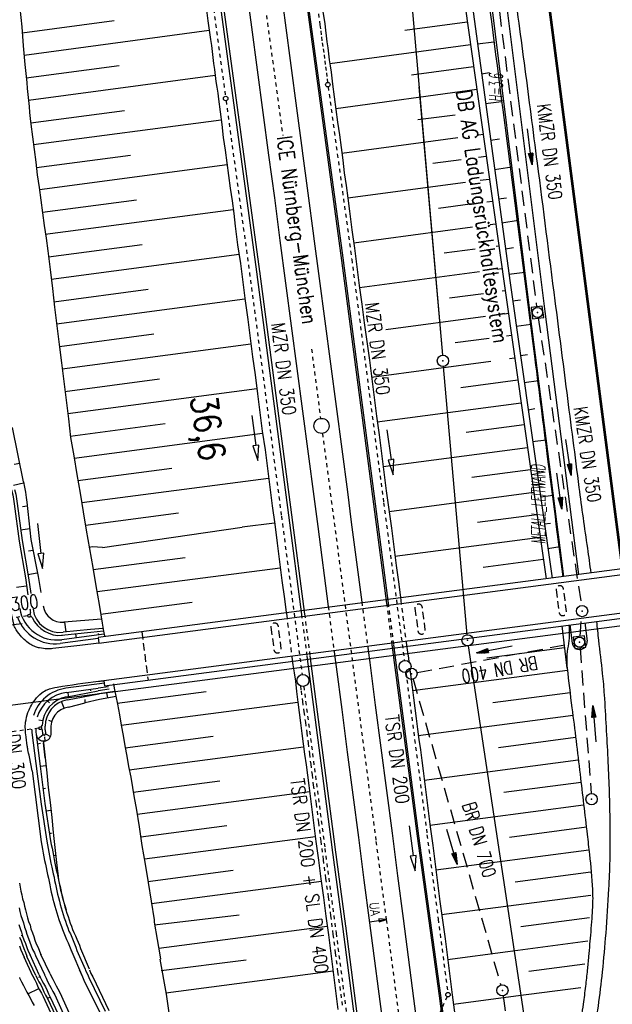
# Model space of a CAD drawing. Extents: x 445979 to 446615, y 447871 to 449065.
# Tile 11 of 47: x 446240 to 446319, y 448047 to 448178. Entities that reach past the tile are written whole.
import ezdxf
from ezdxf.enums import TextEntityAlignment as Align

# ---------------------------------------------------------------- set-up
doc = ezdxf.new("R2010")
doc.units = 0
doc.header["$LTSCALE"] = 2
doc.header["$MEASUREMENT"] = 0
for name, pattern in [('ACAD_ISO03W100', [0.5, 0.25, -0.25]), ('ACAD_ISO10W100W', [0.5, 0.25, -0.25]), ('AUSGEZOGEN', [0]), ('EINAUSFÄDELUNG', [3.5, 2.5, -1]), ('GESTRICH-X2', [1.5, 1, -0.5]), ('GESTRICHELT', [0.75, 0.5, -0.25]), ('STRICHLINIEX2', [0.5, 0.25, -0.25])]:
    doc.linetypes.add(name, pattern=pattern)
doc.layers.get('0').update_dxf_attribs({"linetype": 'AUSGEZOGEN'})
for name, color, linetype in [('199-GRENZL-BAB', 7, 'AUSGEZOGEN'), ('199-GRENZP-BAB', 7, 'AUSGEZOGEN'), ('200-GRENZL-BAB', 7, 'AUSGEZOGEN'), ('200-GRENZP-BAB', 7, 'AUSGEZOGEN'), ('ANMERKUNG', 7, 'CONTINUOUS'), ('BAUWOTOP', 250, 'AUSGEZOGEN'), ('BAUWUTOP', 250, 'GESTRICHELT'), ('BOESCHG', 250, 'AUSGEZOGEN'), ('DB-Bahnachse', 7, 'CONTINUOUS'), ('DB-Boeschungen', 15, 'CONTINUOUS'), ('DB-Gleisachse', 7, 'CONTINUOUS'), ('DB-Kabelanlagen', 15, 'CONTINUOUS'), ('DB-Tiefenentwässerung', 15, 'CONTINUOUS'), ('DB-Wegboeschungen', 15, 'CONTINUOUS'), ('DB-Wege', 15, 'CONTINUOUS'), ('EINAUSF', 250, 'EINAUSFÄDELUNG'), ('FBRTOP', 250, 'AUSGEZOGEN'), ('KANAL', 7, 'GESTRICH-X2'), ('LAERMWAND', 1, 'AUSGEZOGEN'), ('MS-UEBERFAHRT', 250, 'GESTRICH-X2'), ('MULDE', 250, 'AUSGEZOGEN'), ('PFEIL', 7, 'CONTINUOUS'), ('PFEILTOP', 200, 'AUSGEZOGEN'), ('Planeinteilung', 250, 'CONTINUOUS'), ('RAHMEN', 7, 'AUSGEZOGEN'), ('SCHRIFT', 7, 'AUSGEZOGEN'), ('SCHSYMBOL', 200, 'AUSGEZOGEN'), ('STRASSE', 250, 'AUSGEZOGEN'), ('TEXTO', 4, 'CONTINUOUS')]:
    doc.layers.add(name, color=color, linetype=linetype)
doc.styles.add('ROMANS', font='romans.shx', dxfattribs={"width": 0.8})

# ---------------------------------------------------------------- blocks, each defined once
blk = doc.blocks.new('20')
blk.add_lwpolyline([(-0.75, -0.75), (0.75, -0.75), (0.75, 0.75), (-0.75, 0.75)], close=True)
blk.add_circle((0, 0), 0.676)
blk.add_point((0, 0))
blk = doc.blocks.new('GST')
at = {"color": 0}
blk.add_circle((0, 0), 0.75, dxfattribs=at)
blk.add_point((0, 0), dxfattribs=at)
blk = doc.blocks.new('10')
blk.add_blockref('GST', (0, 0))
blk = doc.blocks.new('PFEIL2')
at = {"color": 0}
for p, q in [((0.88, 0), (-2.4, -0.01)), ((0.88, -0.27), (0.88, 0.28)), ((0.88, 0.28), (2.43, 0.01)), ((0.91, 0.27), (0.88, 0.26)), ((0.97, 0.26), (0.88, 0.25)), ((1.02, 0.25), (0.88, 0.23)), ((1.07, 0.24), (0.88, 0.21)), ((1.13, 0.23), (0.88, 0.19)), ((1.18, 0.22), (0.88, 0.17)), ((1.24, 0.21), (0.88, 0.15)), ((1.29, 0.21), (0.88, 0.14)), ((1.34, 0.2), (0.88, 0.12)), ((1.4, 0.19), (0.88, 0.1)), ((1.45, 0.18), (0.88, 0.08)), ((1.51, 0.17), (0.88, 0.06)), ((1.56, 0.16), (0.88, 0.04)), ((1.61, 0.15), (0.88, 0.02)), ((1.67, 0.14), (0.88, 0.01)), ((1.72, 0.13), (0.88, -0.01)), ((1.78, 0.12), (0.88, -0.03)), ((1.83, 0.11), (0.88, -0.05)), ((1.88, 0.1), (0.88, -0.07)), ((1.94, 0.09), (0.88, -0.09)), ((2.05, 0.08), (0.88, -0.12)), ((1.99, 0.08), (0.88, -0.11)), ((2.1, 0.07), (0.88, -0.14)), ((2.15, 0.06), (0.88, -0.16)), ((2.21, 0.05), (0.88, -0.18)), ((2.26, 0.04), (0.88, -0.2)), ((2.32, 0.03), (0.88, -0.22)), ((2.37, 0.02), (0.88, -0.23)), ((2.42, 0.01), (0.88, -0.25)), ((2.43, 0.01), (0.88, -0.27))]:
    blk.add_line(p, q, dxfattribs=at)
blk = doc.blocks.new('1135420')
at = {"layer": 'RAHMEN'}
blk.add_line((950, 5), (950, 415), dxfattribs=at)

msp = doc.modelspace()

# ---------------------------------------------------------------- linework, layer by layer
at = {"layer": '199-GRENZL-BAB', "flags": 128}
for points in [[(446289.72, 448206.55), (446296.09, 448133.5)], [(446299.37, 448096.38), (446296.23, 448132)]]:
    msp.add_lwpolyline(points, dxfattribs=at)
at = {"layer": '200-GRENZL-BAB', "flags": 128}
for points in [[(446292.98, 448169.16), (446296.09, 448133.5)], [(446299.37, 448096.38), (446296.23, 448132)], [(446309.5, 448029.08), (446299.55, 448094.89)]]:
    msp.add_lwpolyline(points, dxfattribs=at)
at = {"layer": 'BAUWOTOP'}
for p, q in [((446363, 448110.74), (446250.34, 448095.99)), ((446250.45, 448095.26), (446363.1, 448110.01)), ((446363.71, 448104.97), (446251.1, 448090.27)), ((446251.19, 448089.59), (446363.8, 448104.31)), ((446250.34, 448095.99), (446250.45, 448095.26)), ((446251.1, 448090.27), (446251.19, 448089.59))]:
    msp.add_line(p, q, dxfattribs=at)
at = {"layer": 'BAUWUTOP'}
msp.add_line((446256.14, 448096.75), (446256.98, 448090.35), dxfattribs=at)
at = {"layer": 'BAUWUTOP', "flags": 128}
for points in [[(446311.2, 448102.32), (446311.4, 448100.83), (446311.59, 448099.34, 0.198912), (446311.78, 448099.01, 0.198912), (446312.15, 448098.91, 0.198912), (446312.48, 448099.1, 0.198912), (446312.58, 448099.47), (446312.39, 448100.96), (446312.19, 448102.45, 0.198912), (446312, 448102.78, 0.198912), (446311.63, 448102.88, 0.198912), (446311.3, 448102.69, 0.198912)], [(446292.44, 448099.87), (446292.64, 448098.38), (446292.83, 448096.89, 0.198912), (446293.02, 448096.56, 0.198912), (446293.39, 448096.46, 0.198912), (446293.72, 448096.65, 0.198912), (446293.82, 448097.02), (446293.63, 448098.51), (446293.43, 448100, 0.198912), (446293.24, 448100.33, 0.198912), (446292.87, 448100.43, 0.198912), (446292.54, 448100.24, 0.198912)], [(446273.3, 448097.36), (446273.5, 448095.88), (446273.69, 448094.39, 0.198912), (446273.88, 448094.06, 0.198912), (446274.25, 448093.96, 0.198912), (446274.59, 448094.15, 0.198912), (446274.68, 448094.52), (446274.49, 448096.01), (446274.3, 448097.49, 0.198912), (446274.1, 448097.82, 0.198912), (446273.73, 448097.92, 0.198912), (446273.4, 448097.73, 0.198912)]]:
    msp.add_lwpolyline(points, format="xyb", close=True, dxfattribs=at)
at = {"layer": 'BOESCHG'}
for p, q in [((446300.56, 448176.31), (446300.56, 448176.31)), ((446300.76, 448174.85), (446302.92, 448175.14)), ((446301.1, 448172.34), (446301.1, 448172.34)), ((446301.3, 448170.88), (446302.37, 448171.03)), ((446301.64, 448168.38), (446301.64, 448168.38)), ((446301.84, 448166.92), (446303.96, 448167.21)), ((446302.18, 448164.42), (446302.18, 448164.42)), ((446302.38, 448162.95), (446302.38, 448162.95)), ((446302.5, 448162.07), (446303.67, 448162.25)), ((446302.72, 448160.45), (446302.72, 448160.45)), ((446302.92, 448158.99), (446302.92, 448158.99)), ((446303.03, 448158.17), (446305.3, 448158.52)), ((446303.26, 448156.49), (446303.26, 448156.49)), ((446303.46, 448155.03), (446303.46, 448155.03)), ((446303.56, 448154.27), (446304.6, 448154.42)), ((446303.8, 448152.52), (446303.8, 448152.52)), ((446303.99, 448151.09), (446306.18, 448151.43)), ((446304, 448151.06), (446304, 448151.06)), ((446304.34, 448148.56), (446304.34, 448148.56)), ((446304.46, 448147.63), (446305.55, 448147.79)), ((446304.53, 448147.1), (446304.54, 448147.1)), ((446304.88, 448144.6), (446304.88, 448144.6)), ((446304.92, 448144.24), (446307.04, 448144.52)), ((446305.07, 448143.14), (446305.08, 448143.14)), ((446305.42, 448140.71), (446306.47, 448140.87)), ((446305.9, 448137.35), (446307.91, 448137.63)), ((446306.45, 448133.48), (446307.38, 448133.58)), ((446306.96, 448129.88), (446308.86, 448130.16)), ((446307.48, 448126.26), (446308.37, 448126.42)), ((446308.08, 448122.04), (446309.87, 448122.27)), ((446308.66, 448117.97), (446309.53, 448118.1)), ((446309.12, 448114.68), (446310.81, 448114.92)), ((446309.63, 448111.09), (446310.44, 448111.19)), ((446310.1, 448107.83), (446311.69, 448108.08))]:
    msp.add_line(p, q, dxfattribs=at)
at = {"layer": 'BOESCHG', "flags": 128}
for points in [[(446195.93, 448730.07), (446215.7, 448640.62), (446227.58, 448578.84), (446237.89, 448528.42), (446257.19, 448440.47), (446264.06, 448404.83), (446270.52, 448372.5), (446271.63, 448361.22), (446277.3, 448328.08), (446287.05, 448266.12), (446289.2, 448243.33), (446292.27, 448226.67), (446298.26, 448185.83), (446304.28, 448143.02), (446309.87, 448103.78)], [(446196.51, 448730.22), (446216.28, 448640.75), (446228.17, 448578.96), (446238.48, 448528.55), (446257.78, 448440.6), (446265.04, 448405.03), (446271.5, 448372.69), (446274.57, 448361.77), (446279.27, 448328.39), (446287.84, 448266.23), (446290, 448243.41), (446293.25, 448226.86), (446299.25, 448185.98), (446305.08, 448143.13), (446310.66, 448103.89)]]:
    msp.add_lwpolyline(points, dxfattribs=at)
at = {"layer": 'DB-Bahnachse', "linetype": 'Continuous'}
msp.add_line((446286.4, 448058.24), (446288.63, 448058.53), dxfattribs=at)
at = {"layer": 'DB-Bahnachse', "linetype": 'ACAD_ISO10W100W'}
for points in [[(446266.75, 448222.21), (446274.88, 448162.67)], [(446278.7, 448134.29), (446279.9, 448125.1)], [(446280.16, 448123.11), (446287.27, 448068.9)], [(446287.25, 448068.9), (446288.65, 448058.4)], [(446288.63, 448058.53), (446292.86, 448026.06)]]:
    msp.add_lwpolyline(points, dxfattribs=at)
at = {"layer": 'DB-Bahnachse', "linetype": 'Continuous'}
msp.add_lwpolyline([(446287.66, 448058.43), (446287.66, 448058.43), (446287.68, 448058.23), (446288.65, 448058.54), (446287.64, 448058.63), (446287.66, 448058.43)], dxfattribs=at)
msp.add_circle((446280.03, 448124.11), 1, dxfattribs=at)
at = {"layer": 'DB-Boeschungen', "linetype": 'Continuous'}
for p, q in [((446250.91, 448107.96), (446269.48, 448110.64)), ((446250.91, 448107.96), (446249.6, 448108.03)), ((446257.84, 448057.85), (446269.1, 448059.19))]:
    msp.add_line(p, q, dxfattribs=at)
at = {"layer": 'DB-Boeschungen'}
msp.add_line((446312.67, 448091.93), (446312, 448097.54), dxfattribs=at)
at = {"layer": 'DB-Boeschungen', "linetype": 'Continuous'}
for points in [[(446239.92, 448179.58), (446240.19, 448177.1), (446240.4, 448174.6), (446240.61, 448172.11), (446240.71, 448171.32), (446240.76, 448170.52), (446240.86, 448169.72), (446240.92, 448168.92), (446241.02, 448168.13), (446241.07, 448167.33), (446241.17, 448166.53), (446241.22, 448165.73), (446241.32, 448164.94), (446241.41, 448164.2), (446241.62, 448162.51), (446241.84, 448160.82), (446242.05, 448159.14), (446242.26, 448157.45), (446242.52, 448155.77), (446242.74, 448154.08), (446242.95, 448152.4), (446243.16, 448150.71), (446243.42, 448149.03), (446243.64, 448147.34), (446243.95, 448144.86), (446244.26, 448142.38), (446244.53, 448139.9), (446244.84, 448137.42), (446245.15, 448134.94), (446245.46, 448132.5), (446245.77, 448130.02), (446246.08, 448127.54), (446246.4, 448125.06), (446246.66, 448122.58), (446247.12, 448120.12), (446247.53, 448117.65), (446247.95, 448115.18), (446248.36, 448112.71), (446248.77, 448110.24), (446249.18, 448107.78), (446249.65, 448105.31), (446250.06, 448102.85), (446250.47, 448100.38), (446250.88, 448097.91), (446251.07, 448096.83), (446251.2, 448096.24)], [(446264.62, 448180.38), (446264.93, 448177.9), (446265.29, 448175.42), (446265.39, 448174.63), (446265.49, 448173.84), (446265.59, 448173.04), (446265.69, 448172.25), (446265.79, 448171.46), (446265.89, 448170.66), (446265.99, 448169.87), (446266.14, 448169.08), (446266.24, 448168.29), (446266.34, 448167.49), (446266.56, 448165.81), (446266.77, 448164.12), (446266.98, 448162.43), (446267.24, 448160.75), (446267.46, 448159.07), (446267.67, 448157.38), (446267.88, 448155.69), (446268.15, 448154.01), (446268.36, 448152.33), (446268.57, 448150.64), (446268.88, 448148.16), (446269.25, 448145.69), (446269.56, 448143.2), (446269.87, 448140.72), (446270.23, 448138.25), (446270.55, 448135.77), (446270.86, 448133.29), (446271.22, 448130.87), (446271.53, 448128.38), (446271.84, 448125.9), (446272.16, 448123.42), (446272.52, 448120.95), (446272.83, 448118.47), (446273.14, 448115.99), (446273.46, 448113.51), (446273.82, 448111.04), (446274.13, 448108.55), (446274.45, 448106.07), (446274.76, 448103.59), (446275.12, 448101.12), (446275.26, 448100.03), (446275.34, 448099.39)], [(446280.09, 448179.96), (446280.45, 448177.49), (446280.55, 448176.69), (446280.65, 448175.9), (446280.75, 448175.11), (446280.85, 448174.31), (446280.95, 448173.52), (446281.05, 448172.73), (446281.16, 448171.93), (446281.31, 448171.1), (446281.41, 448170.3), (446281.51, 448169.51), (446281.72, 448167.82), (446281.94, 448166.13), (446282.15, 448164.45), (446282.41, 448162.77), (446282.62, 448161.08), (446282.84, 448159.39), (446283.05, 448157.71), (446283.31, 448156.03), (446283.53, 448154.34), (446283.74, 448152.65), (446284.05, 448150.17), (446284.41, 448147.7), (446284.73, 448145.22), (446285.04, 448142.74), (446285.4, 448140.26), (446285.71, 448137.78), (446286.03, 448135.3), (446286.39, 448132.83), (446286.7, 448130.35), (446287.02, 448127.87), (446287.33, 448125.39), (446287.69, 448122.91), (446288, 448120.43), (446288.32, 448117.95), (446288.63, 448115.47), (446288.99, 448113), (446289.31, 448110.52), (446289.62, 448108.04), (446289.93, 448105.56), (446290.29, 448103.08), (446290.43, 448101.99), (446290.51, 448101.38)], [(446240.24, 448176.3), (446252.48, 448177.94)], [(446299.4, 448177.74), (446291.1, 448176.61)], [(446265.09, 448176.61), (446240.51, 448173.31)], [(446281.12, 448172.23), (446299.82, 448174.77)], [(446240.79, 448170.32), (446253.13, 448171.97)], [(446300.23, 448171.8), (446292, 448170.68)], [(446265.89, 448170.66), (446241.07, 448167.33)], [(446281.92, 448166.28), (446300.65, 448168.83)], [(446241.39, 448164.35), (446253.83, 448166.02)], [(446297.78, 448165.38), (446292.85, 448164.74)], [(446266.7, 448164.72), (446241.76, 448161.42)], [(446282.72, 448160.34), (446298.16, 448162.4)], [(446300.93, 448162.77), (446301.49, 448162.84)], [(446242.14, 448158.44), (446254.63, 448160.07)], [(446301.91, 448159.87), (446300.87, 448159.74)], [(446267.49, 448158.77), (446242.56, 448155.47)], [(446298.58, 448159.44), (446294.83, 448158.95)], [(446283.52, 448154.39), (446299.17, 448156.48)], [(446301.1, 448156.73), (446302.33, 448156.9)], [(446242.94, 448152.5), (446255.43, 448154.12)], [(446299.77, 448153.54), (446295.57, 448152.99)], [(446302.75, 448153.93), (446301.98, 448153.83)], [(446268.3, 448152.82), (446243.31, 448149.52)], [(446284.32, 448148.44), (446300.11, 448150.55)], [(446302.44, 448150.86), (446303.17, 448150.96)], [(446243.74, 448146.55), (446256.18, 448148.22)], [(446303.58, 448147.99), (446303.25, 448147.95)], [(446269.1, 448146.88), (446244.11, 448143.57)], [(446300.44, 448147.58), (446296.31, 448147.04)], [(446285.07, 448142.49), (446301.01, 448144.62)], [(446303.34, 448144.93), (446304, 448145.02)], [(446244.44, 448140.59), (446256.98, 448142.27)], [(446301.55, 448141.67), (446297.05, 448141.08)], [(446304.42, 448142.05), (446304.02, 448142)], [(446269.85, 448140.92), (446244.81, 448137.61)], [(446304.38, 448139.01), (446304.84, 448139.07)], [(446288.57, 448136.9), (446301.81, 448138.67)], [(446245.19, 448134.64), (446257.73, 448136.32)], [(446305.27, 448136.11), (446304.6, 448136.02)], [(446270.65, 448134.98), (446245.57, 448131.66)], [(446302.3, 448135.72), (446297.79, 448135.13)], [(446286.67, 448130.6), (446302.55, 448132.72)], [(446305, 448133.04), (446305.69, 448133.13)], [(446245.94, 448128.68), (446258.48, 448130.37)], [(446306.11, 448130.17), (446298.53, 448129.18)], [(446271.45, 448129.03), (446246.32, 448125.71)], [(446287.42, 448124.64), (446306.54, 448127.19)], [(446246.64, 448122.73), (446259.23, 448124.41)], [(446272.2, 448123.08), (446247.17, 448119.77)], [(446306.96, 448124.23), (446299.27, 448123.22)], [(446288.22, 448118.7), (446307.38, 448121.25)], [(446247.64, 448116.85), (446260.13, 448118.48)], [(446307.8, 448118.29), (446300.01, 448117.27)], [(446273, 448117.13), (446248.16, 448113.9)], [(446289.02, 448112.75), (446308.23, 448115.31)], [(446248.68, 448110.94), (446261.03, 448112.55)], [(446308.65, 448112.3), (446300.76, 448111.26)], [(446273.8, 448111.18), (446269.48, 448110.64)], [(446289.77, 448106.8), (446309.08, 448109.33)], [(446249.6, 448108.03), (446249.16, 448107.97)], [(446249.68, 448105.02), (446261.93, 448106.61)], [(446309.5, 448106.36), (446301.5, 448105.31)], [(446274.55, 448105.23), (446250.21, 448102.06)], [(446250.68, 448099.1), (446262.83, 448100.68)], [(446291.32, 448094.93), (446291.4, 448094.35), (446291.58, 448093.27), (446291.65, 448092.77)], [(446312.33, 448094.63), (446302.01, 448093.27)], [(446276.15, 448092.94), (446276.22, 448092.39), (446276.41, 448091.3), (446276.55, 448090.21), (446276.72, 448088.82), (446276.9, 448087.43), (446277.07, 448086.05), (446277.25, 448084.66), (446277.42, 448083.27), (446277.6, 448081.88), (446277.77, 448080.49), (446278, 448079.11), (446278.17, 448077.72), (446278.35, 448076.33), (446278.66, 448073.85), (446278.97, 448071.37), (446279.29, 448068.89), (446279.65, 448066.41), (446279.96, 448063.93), (446280.28, 448061.45), (446280.59, 448058.97), (446280.95, 448056.5), (446281.26, 448054.02), (446281.58, 448051.54), (446282.2, 448046.58)], [(446291.78, 448091.69), (446291.9, 448090.79), (446292.07, 448089.4), (446292.25, 448088.01), (446292.42, 448086.62), (446292.6, 448085.23), (446292.77, 448083.84), (446292.95, 448082.45), (446293.17, 448081.07), (446293.35, 448079.68), (446293.52, 448078.29), (446293.83, 448075.81), (446294.15, 448073.33), (446294.46, 448070.85), (446294.82, 448068.38), (446295.14, 448065.9), (446295.45, 448063.42), (446295.76, 448060.94), (446296.12, 448058.46), (446296.44, 448055.98), (446296.75, 448053.5), (446297.38, 448048.54), (446297.93, 448044.58)], [(446292.12, 448088.95), (446312.7, 448091.65)], [(446252.38, 448089.84), (446252.47, 448089.29), (446252.71, 448088.21), (446252.9, 448087.13), (446253.17, 448085.75), (446253.4, 448084.37), (446253.67, 448082.99), (446253.9, 448081.61), (446254.17, 448080.23), (446254.39, 448078.85), (446254.67, 448077.47), (446254.89, 448076.09), (446255.12, 448074.71), (446255.39, 448073.33), (446255.81, 448070.86), (446256.17, 448068.39), (446256.58, 448065.92), (446256.99, 448063.45), (446257.4, 448060.99), (446257.77, 448058.51), (446257.8, 448058.22)], [(446252.88, 448087.28), (446264.68, 448088.82)], [(446313.08, 448088.67), (446302.81, 448087.33)], [(446276.9, 448087.38), (446253.4, 448084.32)], [(446292.88, 448083), (446313.45, 448085.7)], [(446253.93, 448081.36), (446265.63, 448082.89)], [(446313.78, 448082.71), (446303.57, 448081.37)], [(446277.65, 448081.43), (446254.45, 448078.4)], [(446302.07, 448078.15), (446314.15, 448079.74)], [(446293.68, 448077.05), (446302.07, 448078.15)], [(446255.02, 448075.45), (446266.53, 448076.95)], [(446314.53, 448076.76), (446304.27, 448075.42)], [(446278.46, 448075.49), (446255.55, 448072.5)], [(446301.46, 448072.02), (446314.85, 448073.78)], [(446294.43, 448071.1), (446301.46, 448072.02)], [(446256.02, 448069.53), (446267.43, 448071.02)], [(446315.23, 448070.8), (446305.02, 448069.46)], [(446279.21, 448069.53), (446256.5, 448066.57)], [(446295.23, 448065.15), (446315.56, 448067.82)], [(446256.97, 448063.6), (446268.28, 448065.08)], [(446315.82, 448064.83), (446305.77, 448063.51)], [(446280.01, 448063.59), (446257.45, 448060.64)], [(446295.98, 448059.2), (446315.82, 448061.8)], [(446257.78, 448058.21), (446258.59, 448053.58), (446258.63, 448053.28)], [(446280.76, 448057.63), (446258.4, 448054.71)], [(446315.65, 448058.75), (446306.52, 448057.56)], [(446304.78, 448054.3), (446315.41, 448055.7)], [(446296.78, 448053.25), (446304.78, 448054.3)], [(446258.56, 448053.27), (446259.37, 448048.64), (446260.09, 448043.69), (446260.59, 448039.72), (446263.19, 448023.92), (446265.78, 448010.14)], [(446258.74, 448051.78), (446270.03, 448053.21)], [(446315, 448052.62), (446307.6, 448051.65)], [(446281.56, 448051.69), (446259.35, 448048.78)], [(446305.85, 448048.39), (446314.51, 448049.53)], [(446297.55, 448047.3), (446305.85, 448048.39)]]:
    msp.add_lwpolyline(points, dxfattribs=at)
at = {"layer": 'DB-Boeschungen', "linetype": 'ACAD_ISO03W100'}
for points in [[(446290.51, 448101.38), (446290.57, 448100.9), (446290.71, 448099.81), (446290.84, 448098.72), (446290.98, 448097.63), (446291.12, 448096.54), (446291.26, 448095.45), (446291.32, 448094.93)], [(446275.34, 448099.39), (446275.4, 448098.94), (446275.53, 448097.85), (446275.67, 448096.75), (446275.81, 448095.66), (446275.95, 448094.57), (446276.08, 448093.48), (446276.15, 448092.94)]]:
    msp.add_lwpolyline(points, dxfattribs=at)
at = {"layer": 'DB-Gleisachse', "linetype": 'Continuous'}
for p, q in [((446274.43, 448183.32), (446275.19, 448177.66)), ((446269.97, 448182.72), (446270.73, 448177.06)), ((446270.73, 448177.06), (446271.49, 448171.4)), ((446275.19, 448177.66), (446275.95, 448171.99)), ((446271.49, 448171.4), (446272.25, 448165.73)), ((446275.95, 448171.99), (446276.71, 448166.33)), ((446276.71, 448166.33), (446277.46, 448160.67)), ((446272.25, 448165.73), (446273, 448160.07)), ((446273, 448160.07), (446273.76, 448154.41)), ((446277.46, 448160.66), (446278.22, 448155)), ((446273.76, 448154.41), (446274.51, 448148.74)), ((446278.22, 448155), (446278.97, 448149.34)), ((446278.97, 448149.33), (446279.72, 448143.67)), ((446274.51, 448148.74), (446275.26, 448143.08)), ((446275.26, 448143.08), (446276.01, 448137.41)), ((446279.72, 448143.67), (446280.47, 448138)), ((446276.01, 448137.41), (446276.76, 448131.75)), ((446280.47, 448138), (446281.22, 448132.34)), ((446281.22, 448132.34), (446281.97, 448126.67)), ((446276.76, 448131.75), (446277.51, 448126.08)), ((446277.51, 448126.08), (446278.25, 448120.42)), ((446281.97, 448126.67), (446282.71, 448121.01)), ((446278.25, 448120.42), (446279, 448114.75)), ((446282.71, 448121.01), (446283.46, 448115.34)), ((446283.46, 448115.34), (446283.99, 448111.32)), ((446279, 448114.75), (446279.53, 448110.73)), ((446283.99, 448111.32), (446285.38, 448100.71)), ((446279.53, 448110.73), (446280.92, 448100.12)), ((446286.23, 448094.26), (446286.43, 448092.68)), ((446281.76, 448093.68), (446281.97, 448092.09)), ((446281.97, 448092.09), (446282.71, 448086.43)), ((446286.43, 448092.68), (446287.17, 448087.01)), ((446282.71, 448086.43), (446283.45, 448080.76)), ((446287.17, 448087.01), (446287.92, 448081.34)), ((446287.92, 448081.34), (446288.66, 448075.68)), ((446283.45, 448080.76), (446284.19, 448075.1)), ((446284.19, 448075.1), (446284.93, 448069.43)), ((446288.66, 448075.68), (446289.4, 448070.01)), ((446284.93, 448069.43), (446285.67, 448063.76)), ((446289.4, 448070.01), (446290.14, 448064.35)), ((446290.14, 448064.35), (446290.88, 448058.68)), ((446285.67, 448063.76), (446286.41, 448058.1)), ((446286.41, 448058.1), (446292.49, 448011.59)), ((446290.86, 448058.81), (446290.86, 448058.81)), ((446290.88, 448058.68), (446293.43, 448039.13))]:
    msp.add_line(p, q, dxfattribs=at)
at = {"layer": 'DB-Gleisachse', "linetype": 'ACAD_ISO03W100'}
for p, q in [((446280.92, 448100.12), (446281.76, 448093.68)), ((446285.38, 448100.71), (446286.23, 448094.26))]:
    msp.add_line(p, q, dxfattribs=at)
at = {"layer": 'DB-Kabelanlagen', "linetype": 'Continuous'}
for p, q in [((446273.58, 448212.85), (446282.7, 448146.09)), ((446273.79, 448212.88), (446282.91, 448146.12)), ((446262.29, 448211.3), (446271.4, 448144.55)), ((446262.68, 448211.36), (446271.8, 448144.61)), ((446282.7, 448146.06), (446286.94, 448113.72)), ((446282.91, 448146.09), (446287.15, 448113.75)), ((446271.4, 448144.58), (446275.64, 448112.24)), ((446271.8, 448144.64), (446276.04, 448112.29)), ((446286.94, 448113.72), (446288.67, 448100.53)), ((446287.15, 448113.75), (446288.88, 448100.56)), ((446275.64, 448112.24), (446277.37, 448099.05)), ((446276.04, 448112.29), (446277.77, 448099.1)), ((446289.39, 448095.02), (446292.72, 448069.62)), ((446289.6, 448095.05), (446292.93, 448069.64)), ((446278.09, 448093.54), (446281.42, 448068.14)), ((446278.49, 448093.59), (446281.82, 448068.19)), ((446292.72, 448069.62), (446295.65, 448048.42)), ((446292.93, 448069.65), (446295.86, 448048.45)), ((446281.4, 448068.12), (446282.8, 448057.62)), ((446281.8, 448068.17), (446283.2, 448057.67)), ((446282.8, 448057.64), (446287.4, 448022.29)), ((446283.2, 448057.69), (446287.8, 448022.34)), ((446295.65, 448048.42), (446296.19, 448044.19)), ((446295.86, 448048.44), (446296.39, 448044.27))]:
    msp.add_line(p, q, dxfattribs=at)
at = {"layer": 'DB-Kabelanlagen', "linetype": 'ACAD_ISO03W100'}
for p, q in [((446288.67, 448100.53), (446289.39, 448095.02)), ((446288.88, 448100.56), (446289.6, 448095.05)), ((446277.37, 448099.05), (446278.09, 448093.54)), ((446277.77, 448099.1), (446278.49, 448093.59))]:
    msp.add_line(p, q, dxfattribs=at)
at = {"layer": 'DB-Tiefenentwässerung', "linetype": 'ACAD_ISO03W100'}
for p, q in [((446261.34, 448211.18), (446267.26, 448167.88)), ((446280.91, 448169.14), (446284.04, 448146.28)), ((446267.34, 448167.29), (446270.46, 448144.42)), ((446284.04, 448146.24), (446288.28, 448113.9)), ((446270.46, 448144.46), (446274.7, 448112.12)), ((446288.28, 448113.9), (446291.03, 448092.95)), ((446274.7, 448112.12), (446277.45, 448091.09)), ((446291.24, 448091.36), (446294.06, 448069.79)), ((446277.66, 448089.51), (446280.48, 448068.01)), ((446294.04, 448069.81), (446295.53, 448058.61)), ((446280.46, 448067.99), (446281.96, 448056.75)), ((446295.53, 448058.61), (446296.8, 448048.87)), ((446281.96, 448056.75), (446286.46, 448022.17)), ((446296.71, 448048.3), (446295, 448044.56))]:
    msp.add_line(p, q, dxfattribs=at)
msp.add_lwpolyline([(446279.5, 448179.84), (446279.82, 448177.36), (446279.92, 448176.56), (446280.02, 448175.77), (446280.12, 448174.98), (446280.27, 448174.19), (446280.37, 448173.39), (446280.47, 448172.6), (446280.57, 448171.81), (446280.67, 448171.01), (446280.77, 448170.22), (446280.83, 448169.74)], dxfattribs=at)
at = {"layer": 'DB-Tiefenentwässerung', "linetype": 'Continuous'}
for points in [[(446270.78, 448125.47), (446271.31, 448121.51), (446270.91, 448121.46), (446271.57, 448119.53), (446271.7, 448121.56), (446271.31, 448121.51)], [(446288.73, 448123.58), (446289.27, 448119.62), (446288.87, 448119.56), (446289.53, 448117.63), (446289.66, 448119.67), (446289.27, 448119.62)], [(446291.68, 448070.97), (446292.21, 448067.01), (446291.81, 448066.95), (446292.48, 448065.02), (446292.61, 448067.06), (446292.21, 448067.01)]]:
    msp.add_lwpolyline(points, dxfattribs=at)
at = {"layer": 'DB-Tiefenentwässerung', "linetype": 'STRICHLINIEX2'}
msp.add_lwpolyline([(446277.23, 448089.57), (446277.32, 448088.9), (446277.49, 448087.51), (446277.67, 448086.12), (446277.89, 448084.74), (446278.07, 448083.35), (446278.24, 448081.96), (446278.42, 448080.57), (446278.59, 448079.18), (446278.77, 448077.79), (446278.94, 448076.4), (446279.31, 448073.93), (446279.62, 448071.45), (446279.93, 448068.97), (446280.25, 448066.49), (446280.56, 448064.01), (446280.92, 448061.53), (446281.23, 448059.05), (446281.55, 448056.57), (446281.86, 448054.09), (446282.17, 448051.61), (446282.85, 448046.66)], dxfattribs=at)
at = {"layer": 'DB-Tiefenentwässerung', "linetype": 'Continuous'}
for centre, radius in [((446280.87, 448169.44), 0.3), ((446267.3, 448167.59), 0.3), ((446291.13, 448092.15), 0.8), ((446277.56, 448090.3), 0.8), ((446296.84, 448048.57), 0.3)]:
    msp.add_circle(centre, radius, dxfattribs=at)
at = {"layer": 'DB-Wegboeschungen', "linetype": 'Continuous'}
for p, q in [((446240.41, 448116.68), (446238.97, 448123.91)), ((446239.93, 448119.11), (446239.19, 448118.96)), ((446241.05, 448099.04), (446241.24, 448099.06)), ((446241.08, 448098.74), (446241.26, 448098.77)), ((446241.26, 448098.77), (446241.39, 448098.78)), ((446246.13, 448088.72), (446250.35, 448089.27)), ((446246.21, 448088.13), (446250.37, 448088.92)), ((446246.26, 448087.73), (446250.45, 448088.53)), ((446243.61, 448087.57), (446243.88, 448087.31)), ((446245.85, 448086.61), (446245.49, 448087.5)), ((446246.39, 448086.74), (446248.64, 448087.33)), ((446242.47, 448085.07), (446242.97, 448085)), ((446242.56, 448084.11), (446242.71, 448084.13)), ((446242.6, 448083.81), (446242.75, 448083.83)), ((446243.32, 448083.74), (446243.29, 448084.21)), ((446244.15, 448084.84), (446243.81, 448084.98)), ((446242.08, 448083.44), (446242.1, 448083.16)), ((446243.06, 448083.07), (446242.39, 448082.55)), ((446242.91, 448083.75), (446242.97, 448083.22)), ((446243.31, 448082.28), (446243.24, 448082.79)), ((446243.32, 448083.74), (446243.37, 448083.26)), ((446243.37, 448083.19), (446244.01, 448082.87)), ((446244.05, 448083.76), (446244.08, 448083.33)), ((446243.3, 448080.04), (446243.09, 448082.03)), ((446242.51, 448051.19), (446241.3, 448053.85)), ((446248, 448054.68), (446249.17, 448052.01)), ((446241.67, 448051.02), (446240.52, 448053.54)), ((446242.06, 448051.1), (446240.86, 448053.62))]:
    msp.add_line(p, q, dxfattribs=at)
at = {"layer": 'DB-Wegboeschungen', "linetype": 'STRICHLINIEX2'}
for p, q in [((446240.94, 448098.87), (446233.42, 448097.88)), ((446242.41, 448083.95), (446236.2, 448083.13))]:
    msp.add_line(p, q, dxfattribs=at)
at = {"layer": 'DB-Wegboeschungen', "linetype": 'Continuous'}
for points in [[(446239.1, 448116.22), (446240.43, 448116.53)], [(446240.41, 448116.68), (446240.57, 448115.99), (446240.67, 448115.29), (446240.78, 448114.6), (446240.88, 448114), (446241.42, 448109.03), (446242.36, 448104.09), (446242.72, 448101.97)], [(446238.84, 448115.6), (446239, 448114.96), (446239.09, 448114.37), (446239.19, 448113.77), (446239.83, 448108.81), (446240.67, 448103.91), (446241, 448101.67)], [(446239.24, 448115.68), (446239.39, 448115.04), (446239.49, 448114.4), (446239.59, 448113.8), (446240.23, 448108.89), (446241.07, 448103.94), (446241.38, 448101.84)], [(446240.92, 448113.46), (446240.28, 448113.35)], [(446240.01, 448110.32), (446241.25, 448110.47)], [(446242.27, 448111.15), (446242.73, 448107.17), (446242.34, 448107.13), (446242.97, 448105.19), (446243.13, 448107.22), (446242.73, 448107.17)], [(446241.69, 448107.55), (446241.09, 448107.45)], [(446240.98, 448104.38), (446242.22, 448104.58)], [(446239.51, 448102.71), (446240.8, 448102.86)], [(446241.28, 448099.79), (446241.3, 448099.69)], [(446241.69, 448099.76), (446241.69, 448099.75)], [(446250.79, 448098.43), (446245.79, 448098.04)], [(446240.23, 448097.82), (446236.26, 448097.36), (446236.21, 448097.76), (446234.27, 448097.13), (446236.3, 448096.96), (446236.26, 448097.36)], [(446251, 448097.22), (446249.33, 448097.07), (446245.7, 448096.71)], [(446246.09, 448096.76), (446245.94, 448098.05)], [(446251.07, 448096.83), (446249.36, 448096.67), (446245.49, 448096.28)], [(446251.15, 448096.44), (446249.45, 448096.22), (446245.51, 448095.71)], [(446247.46, 448095.96), (446247.37, 448096.46)], [(446250.44, 448096.35), (446250.38, 448096.55)], [(446249.3, 448089.14), (446249.32, 448088.94)], [(446251.74, 448089.47), (446250.35, 448089.27)], [(446251.79, 448089.13), (446250.37, 448088.92)], [(446246.32, 448088.75), (446246.37, 448088.21)], [(446248.64, 448087.33), (446248.61, 448087.78)], [(446252.72, 448088.18), (446250.51, 448087.78), (446248.64, 448087.34)], [(446252.57, 448088.84), (446250.45, 448088.53)], [(446251.45, 448088.66), (446251.6, 448087.97)], [(446242.09, 448083.1), (446242.63, 448078.93)], [(446242.25, 448081.86), (446242.7, 448081.95)], [(446243.07, 448082.26), (446243.09, 448082.03), (446243.3, 448080.04), (446243.51, 448078.05), (446243.71, 448076.06), (446243.97, 448074.07), (446244.18, 448072.08), (446244.38, 448070.09), (446244.59, 448068.1), (446244.8, 448066.11), (446245.04, 448064.28), (446245.08, 448063.83), (446245.16, 448063.38), (446245.3, 448062.94), (446245.38, 448062.5), (446245.47, 448062), (446245.61, 448061.56), (446245.69, 448061.12), (446245.83, 448060.68), (446245.96, 448060.29), (446246.09, 448059.85)], [(446242.63, 448078.93), (446243.43, 448079)], [(446242.63, 448078.93), (446243.27, 448073.97), (446244.02, 448069.01), (446244.1, 448068.52), (446244.24, 448068.03), (446244.33, 448067.53), (446244.42, 448067.04), (446244.51, 448066.54), (446244.6, 448066.05), (446244.69, 448065.6), (446244.77, 448065.16), (446244.91, 448064.72), (446244.99, 448064.27), (446245.08, 448063.83), (446245.16, 448063.38), (446245.25, 448062.94), (446245.34, 448062.44), (446245.47, 448062), (446245.56, 448061.56), (446245.69, 448061.12), (446245.83, 448060.68), (446245.91, 448060.23), (446246.04, 448059.84), (446246.18, 448059.4), (446246.36, 448058.96), (446246.5, 448058.52), (446246.63, 448058.08), (446246.82, 448057.65), (446246.95, 448057.21), (446247.13, 448056.82), (446247.32, 448056.38), (446247.5, 448055.94), (446247.68, 448055.56), (446247.87, 448055.12), (446248, 448054.68), (446248.06, 448054.53)], [(446243.02, 448075.95), (446243.37, 448075.98)], [(446243.45, 448072.98), (446244.05, 448073.08)], [(446243.89, 448070), (446244.14, 448070.02)], [(446244.42, 448067.04), (446244.67, 448067.11)], [(446245, 448064.12), (446245.05, 448064.13)], [(446239.82, 448057.9), (446239.97, 448057.36), (446240.16, 448056.87), (446240.3, 448056.33), (446240.49, 448055.84), (446240.68, 448055.36), (446240.87, 448054.82), (446241.06, 448054.33), (446241.3, 448053.85), (446241.36, 448053.66)], [(446240.29, 448056.43), (446240.1, 448056.36)], [(446239.9, 448055.05), (446240.09, 448054.51), (446240.28, 448054.02), (446240.52, 448053.54)], [(446239.91, 448056.2), (446240.1, 448055.71), (446240.29, 448055.18), (446240.48, 448054.69), (446240.67, 448054.15), (446240.86, 448053.67), (446240.86, 448053.62)], [(446242.06, 448051.1), (446242.25, 448050.72), (446242.48, 448050.28), (446242.72, 448049.85), (446242.95, 448049.37), (446243.14, 448048.93), (446243.37, 448048.5), (446243.61, 448048.06), (446245.72, 448043.52)], [(446242.51, 448051.19), (446242.63, 448050.9), (446242.87, 448050.46), (446243.1, 448050.03), (446243.34, 448049.6), (446243.58, 448049.12), (446243.76, 448048.68), (446243.99, 448048.25), (446246.11, 448043.7)], [(446249.2, 448051.87), (446249.39, 448051.39), (446249.62, 448050.95), (446251.78, 448046.46)], [(446239.88, 448050.83), (446239.88, 448050.78), (446240.18, 448050.25), (446240.41, 448049.77), (446240.65, 448049.34), (446240.88, 448048.9), (446241.12, 448048.47), (446241.35, 448048.04), (446241.59, 448047.56), (446241.83, 448047.12)], [(446241.67, 448051.07), (446241.67, 448051.02), (446241.91, 448050.54), (446242.14, 448050.11), (446242.33, 448049.62), (446242.57, 448049.19), (446242.8, 448048.75), (446243.04, 448048.32), (446243.27, 448047.84), (446245.33, 448043.34)], [(446242.63, 448050.95), (446242.44, 448050.83)], [(446241, 448048.66), (446242.46, 448049.38)], [(446243.99, 448048.25), (446243.61, 448048.06)]]:
    msp.add_lwpolyline(points, dxfattribs=at)
for centre, radius, start, end in [((446244.85, 448100.67), 5, 189.5627, 277.6224), ((446245.25, 448100.28), 4, 188.5041, 194.0777), ((446245.25, 448100.28), 3.6, 188.5041, 277.111), ((446245.59, 448100.63), 2.6, 189.6947, 274.5), ((446241.09, 448098.89), 0.15, 106.2165, 264.1005), ((446241.18, 448099.26), 0.2, 277.6599, 14.0777), ((446241.24, 448098.91), 0.15, 279.2325, 93.037), ((446241.41, 448098.58), 0.2, 23.8203, 96.6827), ((446245.25, 448100.28), 4, 203.8203, 275.3744), ((446246.75, 448084.05), 4.71, 97.4697, 163.2608), ((446246.89, 448084.19), 4, 100.7753, 178.0275), ((446246.89, 448084.19), 3.6, 100.7753, 179.7095), ((446246.75, 448084.05), 2.71, 97.4697, 187.4375), ((446246.75, 448084.05), 4.71, 182.0155, 187.4375), ((446242.58, 448083.96), 0.15, 97.5128, 277.5128), ((446242.73, 448083.98), 0.15, 277.5128, 97.5128), ((446242.69, 448084.33), 0.2, 277.5128, 359.0155), ((446242.82, 448083.74), 0.1, 6.31, 97.5128), ((446243.1, 448083.26), 1, 185.4503, 276.31), ((446243.17, 448083.24), 0.2, 186.31, 276.31), ((446243.17, 448083.24), 0.2, 276.31, 6.31), ((446243.09, 448083.25), 1, 276.31, 4.237)]:
    msp.add_arc(centre, radius, start, end, dxfattribs=at)
at = {"layer": 'DB-Wege', "linetype": 'Continuous'}
for p, q in [((446250.36, 448095.88), (446245.29, 448095.22)), ((446251.18, 448089.93), (446246.06, 448089.26)), ((446241.54, 448083.38), (446242.26, 448077.9)), ((446242.26, 448077.9), (446242.78, 448073.88)), ((446242.01, 448053.76), (446243.21, 448051.24)), ((446243.95, 448051.35), (446242.75, 448053.92)), ((446246.71, 448054.58), (446248.25, 448050.94)), ((446247.52, 448054.44), (446248.62, 448051.97))]:
    msp.add_line(p, q, dxfattribs=at)
for points in [[(446241.56, 448078.31), (446242.77, 448068.86), (446242.86, 448068.37), (446242.95, 448067.87), (446243.04, 448067.38), (446243.13, 448066.89), (446243.22, 448066.39), (446243.36, 448065.9), (446243.44, 448065.46), (446243.53, 448064.96), (446243.62, 448064.52), (446243.76, 448064.03), (446243.84, 448063.58), (446243.93, 448063.14), (446244.02, 448062.64), (446244.1, 448062.2), (446244.24, 448061.71), (446244.32, 448061.26), (446244.46, 448060.82), (446244.6, 448060.33), (446244.73, 448059.89), (446244.87, 448059.45), (446245, 448059.01), (446245.14, 448058.57), (446245.28, 448058.08), (446245.46, 448057.64), (446245.6, 448057.2), (446245.78, 448056.76), (446245.97, 448056.33), (446246.15, 448055.89), (446246.34, 448055.45), (446246.52, 448055.01), (446246.71, 448054.58), (446246.78, 448054.33)], [(446242.78, 448073.88), (446243.52, 448068.97), (446243.61, 448068.48), (446243.7, 448067.98), (446243.78, 448067.49), (446243.87, 448066.99), (446243.96, 448066.5), (446244.05, 448066.01), (446244.19, 448065.51), (446244.28, 448065.07), (446244.36, 448064.63), (446244.5, 448064.18), (446244.53, 448063.74), (446244.67, 448063.25), (446244.76, 448062.8), (446244.84, 448062.36), (446244.93, 448061.91), (446245.06, 448061.47), (446245.2, 448060.98), (446245.28, 448060.53), (446245.42, 448060.09), (446245.55, 448059.65), (446245.69, 448059.21), (446245.82, 448058.77), (446246.01, 448058.34), (446246.14, 448057.89), (446246.33, 448057.46), (446246.46, 448057.02), (446246.65, 448056.63), (446246.83, 448056.19), (446247.01, 448055.76), (446247.2, 448055.32), (446247.38, 448054.88), (446247.52, 448054.44)], [(446239.9, 448063.37), (446239.99, 448062.83), (446240.08, 448062.33), (446240.22, 448061.84), (446240.31, 448061.3), (446240.45, 448060.81), (446240.54, 448060.31), (446240.68, 448059.82), (446240.82, 448059.28), (446240.96, 448058.79), (446241.1, 448058.3), (446241.29, 448057.81), (446241.42, 448057.32), (446241.62, 448056.79), (446241.81, 448056.3), (446241.95, 448055.81), (446242.13, 448055.32), (446242.37, 448054.84), (446242.56, 448054.35), (446242.75, 448053.92), (446242.8, 448053.82)], [(446239.85, 448060.11), (446239.94, 448059.61), (446240.08, 448059.07), (446240.27, 448058.59), (446240.41, 448058.1), (446240.55, 448057.55), (446240.74, 448057.07), (446240.88, 448056.58), (446241.07, 448056.04), (446241.26, 448055.55), (446241.45, 448055.07), (446241.64, 448054.58), (446241.88, 448054.1), (446242.01, 448053.76)], [(446243.21, 448051.24), (446243.21, 448051.19), (446243.45, 448050.76), (446243.63, 448050.32), (446243.87, 448049.84), (446244.1, 448049.41), (446244.34, 448048.98), (446244.57, 448048.54), (446246.64, 448043.99)], [(446243.95, 448051.35), (446244.07, 448051.11), (446244.31, 448050.63), (446244.54, 448050.19), (446244.78, 448049.76), (446245.01, 448049.33), (446245.25, 448048.85), (446247.31, 448044.34)], [(446247.82, 448051.86), (446248.06, 448051.42), (446248.25, 448050.94), (446248.43, 448050.5), (446250.64, 448046.01)], [(446248.62, 448051.97), (446248.68, 448051.77), (446248.92, 448051.29), (446249.11, 448050.85), (446251.27, 448046.36)]]:
    msp.add_lwpolyline(points, dxfattribs=at)
for centre, start, end in [((446244.61, 448100.42), 199.1195, 277.4698), ((446246.75, 448084.05), 97.4697, 162.4456), ((446246.75, 448084.05), 182.5825, 187.4375)]:
    msp.add_arc(centre, 5.25, start, end, dxfattribs=at)
at = {"layer": 'EINAUSF', "const_width": 0.35, "flags": 128}
msp.add_lwpolyline([(446301.53, 448247.12), (446315.7, 448138.31, -0.000003), (446320.02, 448105.11, -0.000003)], format="xyb", dxfattribs=at)
at = {"layer": 'FBRTOP', "const_width": 0.5}
for points in [[(446307.97, 448414.63, 0.000001), (446312.81, 448377.44, -0.000001), (446317.65, 448340.25), (446324.1, 448290.67), (446343.46, 448141.93, -0.000003), (446347.78, 448108.74, 0.000004)], [(446280.2, 448411.01, 0.000001), (446285.04, 448373.83, -0.000001), (446289.88, 448336.64), (446296.34, 448287.06), (446297.94, 448274.7, -0.000004)]]:
    msp.add_lwpolyline(points, format="xyb", dxfattribs=at)
at = {"layer": 'FBRTOP'}
for points in [[(446298.19, 448239.42, 0.000002), (446300.71, 448220.06, -0.000009), (446301.39, 448214.83, -0.000327)], [(446287.08, 448333.75, -0.000007), (446289.69, 448313.68, -0.000039)], [(446290.38, 448308.33, -0.000011), (446292.92, 448288.79, -0.001957)], [(446304.58, 448190.11, 0.001369), (446306.24, 448177.62, -0.00141), (446307.84, 448165.48, -0.000091), (446308.68, 448159.02, -0.000032), (446311.04, 448140.73, -0.00014), (446312.61, 448128.55, 0.000135), (446314.24, 448115.92, 0.004607), (446315.36, 448107.86, -0.00532), (446315.81, 448104.56, -0.000327)], [(446316.56, 448098.13, -0.00024), (446316.84, 448095.64, -0.000342), (446317.34, 448091.23, -0.011639), (446317.59, 448088.37, -0.003957), (446318.07, 448079.92, -0.007399), (446318.34, 448071.94, -0.010647), (446318.33, 448066.4, -0.008144), (446318.18, 448062.6, -0.005271), (446317.79, 448056.73, -0.006866), (446317.33, 448051.61, -0.007705), (446316.78, 448047.05, -0.016654), (446316.09, 448042.98, -0.011433), (446314.75, 448037.11, -0.013758), (446314.32, 448035.58, -0.002374), (446311.53, 448026.79, -0.025133), (446310.06, 448022.91, -0.045629), (446302.32, 448008.65)]]:
    msp.add_lwpolyline(points, format="xyb", dxfattribs=at)
at = {"layer": 'KANAL'}
for p, q in [((446302.53, 448188.06), (446308.62, 448139.91)), ((446308.84, 448138.44), (446314.56, 448100.25)), ((446292.72, 448091.34), (446313.59, 448095.25)), ((446314.38, 448094.62), (446315.88, 448075.28)), ((446292.19, 448090.47), (446303.84, 448049.88)), ((446304.16, 448048.41), (446312.41, 447989.12))]:
    msp.add_line(p, q, dxfattribs=at)
at = {"layer": 'KANAL', "flags": 128}
msp.add_lwpolyline([(446314.38, 448096.15), (446314.57, 448098.77)], dxfattribs=at)
at = {"layer": 'LAERMWAND'}
for points in [[(446254.58, 447970.34, -0.000001), (446246.41, 447966.17, -0.000041)], [(446275.86, 448391.57), (446290.6, 448268.25), (446291.79, 448258.32, -0.006893), (446290.72, 448252.26, 0.04327), (446290.62, 448251.29, 0.027893), (446290.75, 448247.9, 0.0215), (446291.36, 448243.55, 0.058532), (446293.89, 448235.35, -0.068693), (446295.9, 448228.32, -0.002543), (446298.01, 448212.93, -0.000837), (446304.11, 448166.11, -0.000004), (446308.37, 448132.98, -0.000009), (446310.03, 448120.04, -0.000194), (446312.08, 448104.07, -0.000909)], [(446312.89, 448097.65, -0.079443), (446312.79, 448094.86, 0.075867), (446312.67, 448091.93, 0.005133), (446313.3, 448086.68, -0.00305), (446314.39, 448077.84, -0.000317), (446315.33, 448069.84, -0.000961), (446315.63, 448067.2, -0.013833), (446316.03, 448062.53, -0.027642), (446316.03, 448060.18, -0.004317), (446315.94, 448058.67, -0.003642), (446315.8, 448056.89, -0.001283), (446315.51, 448053.64, -0.002279), (446315.34, 448051.81, -0.005007), (446315.11, 448049.68, -0.004507), (446314.8, 448047.32, -0.007672), (446314.54, 448045.66, -0.005544)]]:
    msp.add_lwpolyline(points, format="xyb", dxfattribs=at)
at = {"layer": 'MS-UEBERFAHRT', "flags": 128}
for points in [[(446335.97, 448107.2, 0.000638), (446335.23, 448113.01, 0.001439), (446332.38, 448134.64, -0.001065), (446328.51, 448163.87, -0.000092), (446325.07, 448190.39, 0.000102), (446321.95, 448214.39, 0.000067), (446318.05, 448244.23, 0.000099), (446315.45, 448264.19, 0.001034), (446312.18, 448288.75, -0.000999), (446308.79, 448314.17, -0.000142), (446308.77, 448314.33, 0), (446302.22, 448364.53, -0.000179), (446300.04, 448381.32, -0.00009), (446295.7, 448414.82)], [(446291.65, 448414.53), (446298.4, 448363.78), (446304.97, 448313.4), (446309.06, 448281.19, 0.000662), (446315.97, 448227.92, -0.000139), (446317.82, 448213.76, -0.00006), (446321.06, 448188.89, -0.000057), (446324.42, 448163.07, -0.000348), (446328.2, 448133.77, 0.000522), (446330.73, 448114.27, 0.000039), (446331.72, 448106.64, 0.000024)]]:
    msp.add_lwpolyline(points, format="xyb", dxfattribs=at)
at = {"layer": 'MULDE'}
for points in [[(446277.01, 448399.94), (446278.61, 448387.49), (446285.14, 448337.64), (446303.52, 448188.92), (446309.71, 448139.29), (446314.18, 448104.35)], [(446295.5, 448237.52), (446301.54, 448188.67), (446307.73, 448139.04), (446312.2, 448104.09)], [(446313.02, 448097.67), (446313.33, 448095.26)], [(446315, 448097.93), (446315.31, 448095.51)]]:
    msp.add_lwpolyline(points, dxfattribs=at)
msp.add_arc((446314.32, 448095.41), 1, 189.1806, 5.4033, dxfattribs=at)
at = {"layer": 'STRASSE'}
for points in [[(446250.45, 448095.26), (446247.89, 448094.96), (446244.34, 448094.53, -0.042021), (446243.57, 448094.5, -0.031711), (446242.57, 448094.62, -0.047958), (446242.03, 448094.77, -0.037509), (446241.38, 448095.08, -0.051874), (446240.72, 448095.55, -0.040839), (446240.01, 448096.29, -0.035627), (446239.31, 448097.29, -0.081561), (446239.12, 448097.78), (446238.42, 448100.96), (446237.5, 448105.21)], [(446241.21, 448080.16, -0.007085), (446241.01, 448081.09, -0.012567), (446240.93, 448081.62, -0.005001), (446240.73, 448083.13, -0.011146), (446240.67, 448083.81, -0.057029), (446240.71, 448084.77, -0.0419), (446241.01, 448086.03, -0.047369), (446241.35, 448086.78, -0.034803), (446241.96, 448087.72, -0.055364), (446242.86, 448088.66, -0.089809), (446243.57, 448089.07, -0.044325), (446244.91, 448089.41, -0.011145), (446250.38, 448090.19, -0.002314), (446250.63, 448090.22, -0.001289), (446251.1, 448090.27)]]:
    msp.add_lwpolyline(points, format="xyb", dxfattribs=at)
msp.add_lwpolyline([(446241.56, 448078.31), (446241.21, 448080.16)], dxfattribs=at)

# ---------------------------------------------------------------- block references
at = {"layer": '199-GRENZP-BAB', "rotation": 277.4163262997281}
for p in [(446296.16, 448132.75), (446299.44, 448095.63)]:
    msp.add_blockref('GST', p, dxfattribs=at)
at = {"layer": '200-GRENZP-BAB', "rotation": 277.4472801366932}
for p in [(446296.16, 448132.75), (446299.44, 448095.63)]:
    msp.add_blockref('GST', p, dxfattribs=at)
at = {"layer": 'PFEIL'}
for p, rotation in [((446307.71, 448161.18), 277.2210999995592), ((446312.85, 448119.91), 278.5271999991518), ((446303.02, 448094.43), 190.6252000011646), ((446316.3, 448084.53), 94.39259999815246), ((446297.36, 448068.2), 286.0331999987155)]:
    msp.add_blockref('PFEIL2', p, dxfattribs=dict(at, rotation=rotation))
at = {"layer": 'PFEILTOP', "rotation": 277.6319658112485}
msp.add_blockref('PFEIL2', (446311.64, 448115.47), dxfattribs=at)
at = {"layer": 'Planeinteilung', "linetype": 'Continuous', "rotation": 277.4163263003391}
msp.add_blockref('1135420', (445978.58, 449011.19), dxfattribs=at)
at = {"layer": 'SCHSYMBOL', "rotation": 277.4164}
for name, p in [('20', (446308.72, 448139.17)), ('10', (446314.66, 448099.51)), ('20', (446314.32, 448095.38)), ('10', (446291.98, 448091.19)), ('10', (446315.92, 448074.53)), ('10', (446304.07, 448049.14))]:
    msp.add_blockref(name, p, dxfattribs=at)

# ---------------------------------------------------------------- texts
at = {"layer": 'ANMERKUNG', "style": 'ROMANS', "oblique": 7, "width": 0.5}
for s, p in [('H=3.6', (446304.11, 448167.11)), ('METALL_LEITWAND', (446309.75, 448108.44))]:
    msp.add_text(s, height=1.8, rotation=90, dxfattribs=at).set_placement(p)
at = {"layer": 'DB-Bahnachse', "linetype": 'Continuous', "style": 'ROMANS', "width": 0.8337}
for s, height, rotation, p in [('36,6', 3.5, 278.3997, (446262.59, 448127.94)), ('UA', 1.25, 276.2621, (446286.38, 448060.78))]:
    msp.add_text(s, height=height, rotation=rotation, dxfattribs=at).set_placement(p)
at = {"layer": 'DB-Tiefenentwässerung', "linetype": 'Continuous', "style": 'ROMANS', "width": 0.8}
for s, p in [('MZR DN 350', (446285.81, 448140.38)), ('MZR DN 350', (446273.34, 448137.69)), ('TSR DN 200', (446288.45, 448085.59)), ('TSR DN 200 + SL DN 400', (446275.9, 448077.15))]:
    msp.add_text(s, height=1.8, rotation=277.26, dxfattribs=at).set_placement(p)
at = {"layer": 'DB-Wegboeschungen', "linetype": 'Continuous', "style": 'ROMANS', "width": 0.8}
for rotation, p in [(7.26, (446235.23, 448099.03)), (276.7391, (446238.12, 448083.08))]:
    msp.add_text('DN 300', height=1.8, rotation=rotation, dxfattribs=at).set_placement(p)
at = {"layer": 'LAERMWAND', "style": 'ROMANS', "width": 0.8}
msp.add_text('DB AG Ladungsrückhaltesystem', height=2, rotation=278.4139, dxfattribs=at).set_placement((446297.94, 448168.57))
at = {"layer": 'SCHRIFT', "style": 'ROMANS', "width": 0.8}
msp.add_text('ICE Nürnberg-München', height=2, rotation=277.7677, dxfattribs=at).set_placement((446274.09, 448162.52))
at = {"layer": 'TEXTO', "style": 'ROMANS', "width": 0.75}
for s, rotation, p in [('KMZR DN 350', 277.2211, (446309.46, 448160.42)), ('KMZR DN 350', 278.5272, (446314.49, 448120.19)), ('BR DN 400', 190.6252, (446303.53, 448092.63)), ('BR DN 700', 286.0332, (446300.13, 448068.89))]:
    msp.add_text(s, height=1.8, rotation=rotation, dxfattribs=at).set_placement(p, align=Align.CENTER)

doc.saveas('drawing.dxf')
